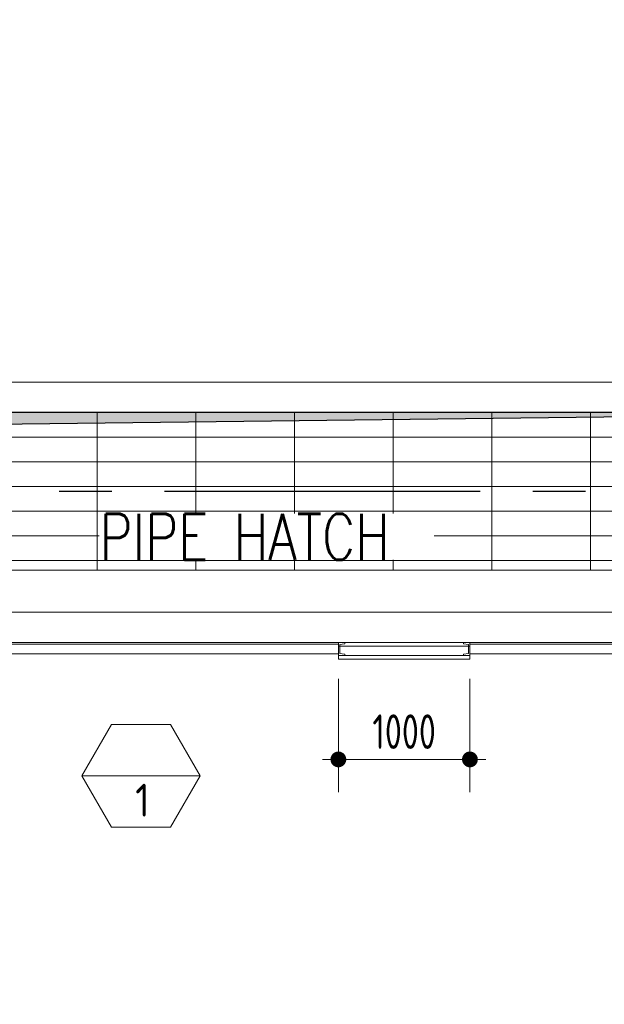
# Model space of a CAD drawing. Extents: x -287416 to 4934791, y -504132 to 1826789.
# Tile 146 of 256: x 506411 to 510854, y 159937 to 167424. Entities that reach past the tile are written whole.
import ezdxf
from ezdxf.enums import TextEntityAlignment as Align

# ---------------------------------------------------------------- set-up
doc = ezdxf.new("R2010")
doc.units = 0
doc.header["$LTSCALE"] = 800
doc.header["$MEASUREMENT"] = 0
doc.linetypes.add('CENTER', pattern=[2, 1.25, -0.25, 0.25, -0.25])
doc.linetypes.add('CENTER2', pattern=[1.125, 0.75, -0.125, 0.125, -0.125])
doc.layers.get('0').update_dxf_attribs({"linetype": 'CONTINUOUS'})
doc.layers.get('DEFPOINTS').update_dxf_attribs({"linetype": 'CONTINUOUS'})
for name, color, linetype, lineweight in [('2CON', 1, 'CONTINUOUS', 13), ('A-REMOVABLE GRATING', 252, 'CONTINUOUS', 9), ('A-WIN TAG', 3, 'CONTINUOUS', 13), ('CLAD-1', 3, 'CONTINUOUS', 15), ('CLAD-2', 40, 'CONTINUOUS', 13), ('CONCRETE', 4, 'CONTINUOUS', 15), ('DIM', 4, 'CONTINUOUS', 15), ('PIPE OPENING HATCH', 7, 'CONTINUOUS', 13), ('STEEL', 6, 'CONTINUOUS', 15), ('T', 3, 'CONTINUOUS', 15), ('TEXT', 3, 'CONTINUOUS', 15), ('WIN', 31, 'CONTINUOUS', 13)]:
    doc.layers.add(name, color=color, linetype=linetype, lineweight=lineweight)
doc.layers.add('GRID', color=8, linetype='CENTER')
doc.styles.add('ROMANS', font='ISO9.shx', dxfattribs={"width": 0.8})
doc.styles.add('S3', font='ROMANS1.SHX', dxfattribs={"width": 0.8})
doc.styles.get("Standard").update_dxf_attribs({"font": 'ISO9'})
doc.dimstyles.new('barka INTERNAL DIM', dxfattribs={"dimscale": 100, "dimtxt": 3, "dimasz": 1.2, "dimexe": 2.5, "dimexo": 1.5, "dimgap": 0.8, "dimtad": 1, "dimdsep": 46, "dimtxsty": 'ROMANS', "dimblk": 'DDOT1', "dimcen": 0, "dimclrd": 256, "dimclre": 256, "dimclrt": 2, "dimadec": 0, "dimazin": 2, "dimtp": 0.1, "dimtm": 0.1, "dimtfac": 0.71, "dimtmove": 2, "dimatfit": 3, "dimlwd": -1, "dimlwe": -1, "dimarcsym": 0})

# ---------------------------------------------------------------- blocks, each defined once
blk = doc.blocks.new('clad supp')
at = {"layer": 'STEEL'}
for p, q in [((49.9, 100), (0, 100)), ((0, 100), (0, 0)), ((0, 0), (49.9, 0))]:
    blk.add_line(p, q, dxfattribs=at)
blk.add_lwpolyline([(49.9, 0), (49.9, 8.9, 0.397434), (47.6, 11.4), (12.4, 14.9, -0.397434), (10, 17.4), (10, 82.6, -0.397434), (12.4, 85.1), (47.6, 88.6, 0.397434), (49.9, 91.1), (49.9, 100)], format="xyb", dxfattribs=at)
blk = doc.blocks.new('DDOT1')
blk.add_line((-1, 0), (1, 0))
at = {"const_width": 0.5}
blk.add_lwpolyline([(-0.25, 0, 1), (0.25, 0, 1)], format="xyb", close=True, dxfattribs=at)
blk = doc.blocks.new('*D391')
at = {"layer": 'DEFPOINTS', "color": 0, "transparency": 16777216}
for p in [(508833.3, 162561.2), (509833.3, 162561.2), (509833.3, 161799.6)]:
    blk.add_point(p, dxfattribs=at)
at = {"layer": 'DIM', "transparency": 16777216}
for p, q in [((508833.3, 162411.2), (508833.3, 161549.6)), ((509833.3, 162411.2), (509833.3, 161549.6)), ((508953.3, 161799.6), (509713.3, 161799.6))]:
    blk.add_line(p, q, dxfattribs=at)
at = {"layer": 'DIM', "transparency": 16777216, "xscale": 119.9999999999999, "yscale": 119.9999999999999, "zscale": 119.9999999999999, "rotation": 180}
blk.add_blockref('DDOT1', (508833.3, 161799.6), dxfattribs=at)
at = {"layer": 'DIM', "transparency": 16777216, "xscale": 119.9999999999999, "yscale": 119.9999999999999, "zscale": 119.9999999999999}
blk.add_blockref('DDOT1', (509833.3, 161799.6), dxfattribs=at)
at = {"layer": 'DIM', "color": 2, "transparency": 16777216, "insert": (509333.3, 162010.8), "char_height": 300, "attachment_point": 5, "style": 'ROMANS'}
blk.add_mtext('{\\H0.875x;1000}', dxfattribs=at)

msp = doc.modelspace()

# ---------------------------------------------------------------- hatches: boundary and pattern name
at = {"layer": 'A-REMOVABLE GRATING'}
h = msp.add_hatch(dxfattribs=at)
h.set_pattern_fill('GRATE', color=256, scale=6000, style=0)
h.paths.add_polyline_path([(513595.3, 163239.2), (513595.3, 163567.2), (513920.3, 163567.2), (513920.3, 164439.2), (504746.3, 164439.2), (504746.3, 163567.2), (505071.3, 163567.2), (505071.3, 163239.2)])
at = {"layer": 'PIPE OPENING HATCH'}
h = msp.add_hatch(color=5, dxfattribs=at)
h.dxf.hatch_style = 1
h.paths.add_polyline_path([(514010.8, 164439.2), (504643.3, 164439.2), (504643.3, 163239.2), (504742.7, 164328.9)])

# ---------------------------------------------------------------- linework, layer by layer
at = {"layer": '2CON'}
msp.add_line((507783.3, 161675.2), (506883.3, 161675.2), dxfattribs=at)
at = {"layer": 'A-WIN TAG'}
msp.add_lwpolyline([(507108.3, 162064.9), (506883.3, 161675.2), (507108.3, 161285.5), (507558.3, 161285.5), (507783.3, 161675.2), (507558.3, 162064.9)], close=True, dxfattribs=at)
at = {"layer": 'CLAD-1'}
for p, q in [((508833.3, 162589.2), (508833.3, 162561.2)), ((509833.3, 162589.2), (509833.3, 162561.2))]:
    msp.add_line(p, q, dxfattribs=at)
at = {"layer": 'CLAD-1', "flags": 128}
for points in [[(509833.3, 162589.2), (508833.3, 162589.2)], [(509833.3, 162561.2), (508833.3, 162561.2)]]:
    msp.add_lwpolyline(points, dxfattribs=at)
at = {"layer": 'CLAD-2', "flags": 128}
for points in [[(509833.3, 162689.2), (508833.3, 162689.2)], [(509833.3, 162661.2), (508833.3, 162661.2)]]:
    msp.add_lwpolyline(points, dxfattribs=at)
at = {"layer": 'CONCRETE'}
for p, q in [((531363.3, 164669.2), (474643.3, 164669.2)), ((514023.3, 164439.2), (504643.3, 164439.2))]:
    msp.add_line(p, q, dxfattribs=at)
at = {"layer": 'CONCRETE', "flags": 128}
for points in [[(555933.3, 187851.8), (555933.3, 162689.2), (461733.3, 162689.2), (461733.3, 189989.2), (462218.3, 189989.2)], [(555703.3, 187749.2), (555703.3, 162919.2), (461963.3, 162919.2), (461963.3, 189759.2), (462218.3, 189759.2)]]:
    msp.add_lwpolyline(points, dxfattribs=at)
at = {"layer": 'GRID', "linetype": 'CENTER2', "ltscale": 4}
msp.add_line((457111.3, 163839.2), (530525.1, 163839.2), dxfattribs=at)
at = {"layer": 'PIPE OPENING HATCH', "color": 1, "lineweight": -2}
msp.add_line((504643.3, 164439.2), (514023.3, 164439.2), dxfattribs=at)
at = {"layer": 'PIPE OPENING HATCH', "color": 1}
msp.add_line((504655.8, 164439.2), (514010.8, 164439.2), dxfattribs=at)
msp.add_lwpolyline([(504643.3, 164439.2), (514023.3, 164439.2), (514023.3, 163239.2), (504643.3, 163239.2)], close=True, dxfattribs=at)
at = {"layer": 'PIPE OPENING HATCH', "color": 1, "lineweight": -2}
msp.add_lwpolyline([(514010.8, 164439.2), (504742.7, 164328.9), (504643.3, 163239.2)], dxfattribs=at)
at = {"layer": 'WIN'}
for p, q in [((508833.3, 162676.7), (505833.3, 162676.7)), ((509833.3, 162676.7), (512833.3, 162676.7)), ((508833.3, 162601.7), (505833.3, 162601.7)), ((509833.3, 162601.7), (512833.3, 162601.7))]:
    msp.add_line(p, q, dxfattribs=at)

# ---------------------------------------------------------------- block references
at = {"layer": 'STEEL', "xscale": -1, "rotation": 180}
msp.add_blockref('clad supp', (508833.3, 162689.2), dxfattribs=at)
at = {"layer": 'STEEL', "rotation": 180}
msp.add_blockref('clad supp', (509833.3, 162689.2), dxfattribs=at)

# ---------------------------------------------------------------- texts
at = {"layer": 'A-WIN TAG'}
msp.add_text('1', height=250, dxfattribs=at).set_placement((507344.9, 161489.4), align=Align.MIDDLE)
at = {"layer": 'T', "insert": (494565.1, 165513.1), "char_height": 350, "width": 7987.484, "attachment_point": 1, "style": 'S3'}
msp.add_mtext('\\pi1027.1;OPENING FOR LPBP VALVES', dxfattribs=at)
at = {"layer": 'TEXT', "insert": (104145.1, 176163.4), "char_height": 450, "width": 25083.616, "attachment_point": 1, "style": 'ROMANS'}
msp.add_mtext('\\pi-450,l450;{\\Fromans|c0;1. ALL DIMENSIONS ARE IN MM & ELEVATIONS IN METERS UNLESS STATED OTHERWISE. \\P\\pi-900,l900;2. ALL ELEVATIONS ARE WITH RESPECT TO TG HALL 0.0M WHICH CORRESPONDS TO    RL(+)219.0M  \\P3. ALL CIVIL DETAILS SUCH AS DOORS/WALLS/CLADDINGS/OPENINGS/TOILETS/ STAIRCASES/LIFT ETC. ARE INDICATIVE ONLY & FOR EXACT DETAILS REFER CIVIL/ARCHITECTURE DRAWINGS. \\P4. CIVIL TO PROVIDE 2NOs. EPS (TOS) 250MM WIDEx13800MM LONG FOR HPH-5, 250MM WIDEx16300MM LONG FOR HPH-6 FOR MOVEMENT OF HP.HEATERS AS PER LOCATION SHOWN IN THE DWG. }', dxfattribs=at)

# ---------------------------------------------------------------- dimensions: what is measured, and where the dimension line sits
at = {"layer": 'DIM'}
dim = msp.add_linear_dim(base=(509833.3, 161799.6), p1=(508833.3, 162561.2), p2=(509833.3, 162561.2), text='{\\H0.875x;<>}', dimstyle='barka INTERNAL DIM', override={"dimdec": 0, "dimtmove": 0}, dxfattribs=at)
dim.commit()
dim.dimension.update_dxf_attribs({"geometry": '*D391', "text_midpoint": (509333.3, 161799.6), "dimtype": 160})

# ---------------------------------------------------------------- next in the draw order: texts
at = {"layer": 'T', "insert": (507017, 163667.8), "char_height": 350, "width": 2543.153, "attachment_point": 1, "style": 'S3', "bg_fill": 3, "box_fill_scale": 1, "bg_fill_color": 256, "bg_fill_transparency": 0}
msp.add_mtext('PIPE HATCH', dxfattribs=at)

doc.saveas('drawing.dxf')
